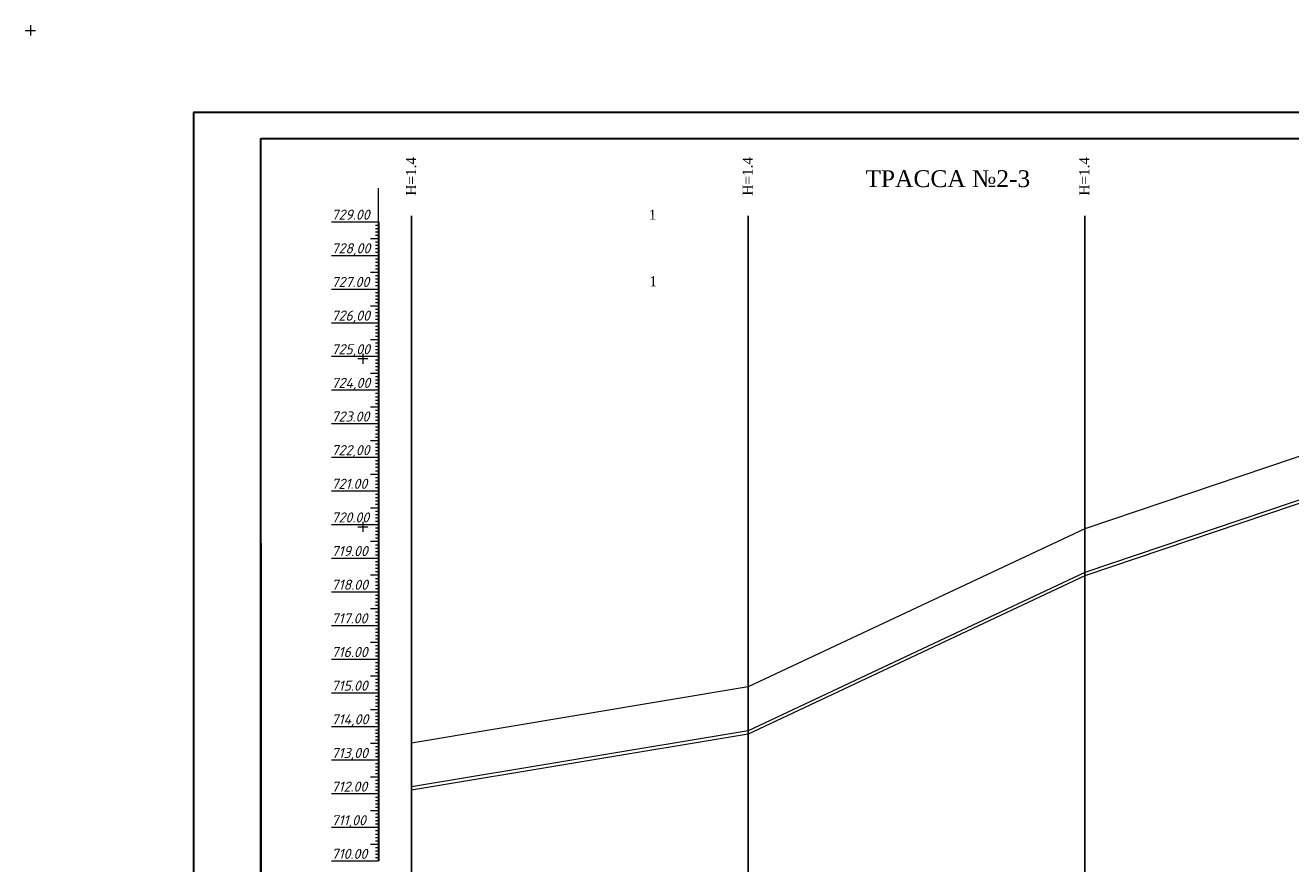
# Model space of a CAD drawing. Header units: millimetres. Extents: x 366033 to 446362, y 4247208 to 4265071.
# Tile 52 of 159: x 435326 to 435702, y 4252754 to 4253003. Entities that reach past the tile are written whole.
import ezdxf

# ---------------------------------------------------------------- set-up
doc = ezdxf.new("R2010")
doc.units = ezdxf.units.MM
doc.layers.add('(002) Рамка', color=7, linetype='Continuous')
doc.layers.add('RAMKA', color=7, linetype='Continuous')
doc.layers.add('GEODS_POINT_GRID#_B', color=7, linetype='Continuous', true_color=0x000000)
doc.layers.add('проф-всп', color=250, linetype='Continuous', lineweight=18)
doc.styles.add('ingprofi', font='isocpeui.ttf')
doc.styles.get("Standard").update_dxf_attribs({"font": 'times.ttf'})

# ---------------------------------------------------------------- blocks, each defined once
blk = doc.blocks.new('CrossCoord_m1')
at = {"layer": 'GEODS_POINT_GRID#_B', "color": 3, "lineweight": 20, "true_color": 0x00ff00, "flags": 128}
for points in [[(-3, 0), (3, 0)], [(0, 3), (0, -3)]]:
    blk.add_lwpolyline(points, dxfattribs=at)

msp = doc.modelspace()

# ---------------------------------------------------------------- linework, layer by layer
at = {"layer": '(002) Рамка', "color": 0, "lineweight": 25}
for points in [[(435441.038, 4252698.457), (435441.038, 4252946.167)], [(435541.038, 4252698.457), (435541.038, 4252946.167)], [(435641.038, 4252698.457), (435641.038, 4252946.167)]]:
    msp.add_lwpolyline(points, dxfattribs=at)
at = {"color": 0, "lineweight": 0}
for p, q in [((435431.234, 4252924.388), (435431.234, 4252954.388)), ((435431.234, 4252934.388), (435431.234, 4252943.588)), ((435431.234, 4252934.388), (435431.234, 4252942.388)), ((435431.234, 4252934.388), (435431.234, 4252939.988)), ((435431.234, 4252934.388), (435431.234, 4252938.188)), ((435431.234, 4252934.388), (435431.234, 4252935.488)), ((435431.234, 4252934.388), (435431.234, 4252934.588)), ((435431.234, 4252924.388), (435431.234, 4252933.388)), ((435431.234, 4252924.388), (435431.234, 4252929.988)), ((435431.234, 4252924.388), (435431.234, 4252927.388)), ((435431.234, 4252914.388), (435431.234, 4252921.388)), ((435431.234, 4252914.388), (435431.234, 4252920.388)), ((435431.234, 4252914.388), (435431.234, 4252920.088)), ((435431.234, 4252914.388), (435431.234, 4252915.888)), ((435431.234, 4252904.388), (435431.234, 4252913.388)), ((435431.234, 4252904.388), (435431.234, 4252908.288)), ((435431.234, 4252904.388), (435431.234, 4252906.388)), ((435431.234, 4252904.388), (435431.234, 4252905.988)), ((435431.234, 4252894.388), (435431.234, 4252903.588)), ((435431.234, 4252884.388), (435431.234, 4252893.888)), ((435431.234, 4252884.388), (435431.234, 4252890.288)), ((435431.234, 4252884.388), (435431.234, 4252887.588)), ((435431.234, 4252884.388), (435431.234, 4252886.888)), ((435741.038, 4252886.888), (435641.038, 4252853.088)), ((435741.038, 4252873.888), (435641.038, 4252840.088)), ((435741.038, 4252872.888), (435641.038, 4252839.088)), ((435431.234, 4252854.388), (435431.234, 4252855.688)), ((435431.234, 4252844.388), (435431.234, 4252853.088)), ((435641.038, 4252853.088), (435541.038, 4252806.088)), ((435431.233, 4252834.388), (435431.233, 4252843.888)), ((435641.038, 4252840.088), (435541.038, 4252793.088)), ((435641.038, 4252839.088), (435541.038, 4252792.088)), ((435431.233, 4252804.388), (435431.233, 4252806.088)), ((435541.038, 4252806.088), (435441.038, 4252789.388)), ((435431.234, 4252794.388), (435431.234, 4252803.388)), ((435541.038, 4252793.088), (435441.038, 4252776.388)), ((435431.233, 4252784.388), (435431.234, 4252789.388)), ((435541.038, 4252792.088), (435441.038, 4252775.388))]:
    msp.add_line(p, q, dxfattribs=at)
at = {"color": 0, "lineweight": 30}
msp.add_line((435431.234, 4252944.388), (435431.234, 4252754.388), dxfattribs=at)
at = {"color": 1, "lineweight": 30, "ltscale": 0.5}
msp.add_line((435396.236, 4252848.846), (435396.236, 4252561.846), dxfattribs=at)
at = {"layer": 'RAMKA', "color": 1, "lineweight": 30}
for p, q in [((435962.062, 4252976.846), (435376.236, 4252976.846)), ((435376.236, 4252976.846), (435376.236, 4252556.846)), ((435396.236, 4252561.846), (435396.236, 4252969.084)), ((435396.236, 4252969.084), (435957.062, 4252969.084))]:
    msp.add_line(p, q, dxfattribs=at)
at = {"layer": 'проф-всп', "color": 7}
for p, q in [((435417.234, 4252944.388), (435431.234, 4252944.388)), ((435430.308, 4252943.388), (435431.234, 4252943.388)), ((435428.828, 4252939.388), (435431.234, 4252939.388)), ((435430.308, 4252942.388), (435431.234, 4252942.388)), ((435430.308, 4252941.388), (435431.234, 4252941.388)), ((435430.308, 4252940.388), (435431.234, 4252940.388)), ((435430.308, 4252939.388), (435431.234, 4252939.388)), ((435430.308, 4252938.388), (435431.234, 4252938.388)), ((435430.308, 4252937.388), (435431.234, 4252937.388)), ((435430.308, 4252936.388), (435431.234, 4252936.388)), ((435417.234, 4252934.388), (435431.234, 4252934.388)), ((435430.308, 4252935.388), (435431.234, 4252935.388)), ((435430.308, 4252933.388), (435431.234, 4252933.388)), ((435430.308, 4252932.388), (435431.234, 4252932.388)), ((435428.828, 4252929.388), (435431.234, 4252929.388)), ((435430.308, 4252931.388), (435431.234, 4252931.388)), ((435430.308, 4252930.388), (435431.234, 4252930.388)), ((435430.308, 4252929.388), (435431.234, 4252929.388)), ((435430.308, 4252928.388), (435431.234, 4252928.388)), ((435417.234, 4252924.388), (435431.234, 4252924.388)), ((435430.308, 4252927.388), (435431.234, 4252927.388)), ((435430.308, 4252926.388), (435431.234, 4252926.388)), ((435430.308, 4252925.388), (435431.234, 4252925.388)), ((435430.308, 4252923.388), (435431.234, 4252923.388)), ((435430.308, 4252922.388), (435431.234, 4252922.388)), ((435430.308, 4252921.388), (435431.234, 4252921.388)), ((435428.828, 4252919.388), (435431.234, 4252919.388)), ((435430.308, 4252920.388), (435431.234, 4252920.388)), ((435430.308, 4252919.388), (435431.234, 4252919.388)), ((435430.308, 4252918.388), (435431.234, 4252918.388)), ((435430.308, 4252917.388), (435431.234, 4252917.388)), ((435417.234, 4252914.388), (435431.234, 4252914.388)), ((435430.308, 4252916.388), (435431.234, 4252916.388)), ((435430.308, 4252915.388), (435431.234, 4252915.388)), ((435430.308, 4252913.388), (435431.234, 4252913.388)), ((435428.828, 4252909.388), (435431.234, 4252909.388)), ((435430.308, 4252912.388), (435431.234, 4252912.388)), ((435430.308, 4252911.388), (435431.234, 4252911.388)), ((435430.308, 4252910.388), (435431.234, 4252910.388)), ((435430.308, 4252909.388), (435431.234, 4252909.388)), ((435430.308, 4252908.388), (435431.234, 4252908.388)), ((435430.308, 4252907.388), (435431.234, 4252907.388)), ((435430.308, 4252906.388), (435431.234, 4252906.388)), ((435417.234, 4252904.388), (435431.234, 4252904.388)), ((435430.308, 4252905.388), (435431.234, 4252905.388)), ((435430.308, 4252903.388), (435431.234, 4252903.388)), ((435430.308, 4252902.388), (435431.234, 4252902.388)), ((435428.828, 4252899.388), (435431.234, 4252899.388)), ((435430.308, 4252901.388), (435431.234, 4252901.388)), ((435430.308, 4252900.388), (435431.234, 4252900.388)), ((435430.308, 4252899.388), (435431.234, 4252899.388)), ((435430.308, 4252898.388), (435431.234, 4252898.388)), ((435417.234, 4252894.388), (435431.234, 4252894.388)), ((435430.308, 4252897.388), (435431.234, 4252897.388)), ((435430.308, 4252896.388), (435431.234, 4252896.388)), ((435430.308, 4252895.388), (435431.234, 4252895.388)), ((435430.308, 4252893.388), (435431.234, 4252893.388)), ((435430.308, 4252892.388), (435431.234, 4252892.388)), ((435430.308, 4252891.388), (435431.234, 4252891.388)), ((435428.828, 4252889.388), (435431.234, 4252889.388)), ((435430.308, 4252890.388), (435431.234, 4252890.388)), ((435430.308, 4252889.388), (435431.234, 4252889.388)), ((435430.308, 4252888.388), (435431.234, 4252888.388)), ((435430.308, 4252887.388), (435431.234, 4252887.388)), ((435417.234, 4252884.388), (435431.234, 4252884.388)), ((435430.308, 4252886.388), (435431.234, 4252886.388)), ((435430.308, 4252885.388), (435431.234, 4252885.388)), ((435430.308, 4252883.388), (435431.234, 4252883.388)), ((435428.828, 4252879.388), (435431.234, 4252879.388)), ((435430.308, 4252882.388), (435431.234, 4252882.388)), ((435430.308, 4252881.388), (435431.234, 4252881.388)), ((435430.308, 4252880.388), (435431.234, 4252880.388)), ((435430.308, 4252879.388), (435431.234, 4252879.388)), ((435430.308, 4252878.388), (435431.234, 4252878.388)), ((435430.308, 4252877.388), (435431.234, 4252877.388)), ((435430.308, 4252876.388), (435431.234, 4252876.388)), ((435417.234, 4252874.388), (435431.234, 4252874.388)), ((435430.308, 4252875.388), (435431.234, 4252875.388)), ((435430.308, 4252873.388), (435431.234, 4252873.388)), ((435430.308, 4252872.388), (435431.234, 4252872.388)), ((435428.828, 4252869.388), (435431.234, 4252869.388)), ((435430.308, 4252871.388), (435431.234, 4252871.388)), ((435430.308, 4252870.388), (435431.234, 4252870.388)), ((435430.308, 4252869.388), (435431.234, 4252869.388)), ((435430.308, 4252868.388), (435431.234, 4252868.388)), ((435417.234, 4252864.388), (435431.234, 4252864.388)), ((435430.308, 4252867.388), (435431.234, 4252867.388)), ((435430.308, 4252866.388), (435431.234, 4252866.388)), ((435430.308, 4252865.388), (435431.234, 4252865.388)), ((435430.308, 4252863.388), (435431.234, 4252863.388)), ((435430.308, 4252862.388), (435431.234, 4252862.388)), ((435430.308, 4252861.388), (435431.234, 4252861.388)), ((435430.308, 4252860.388), (435431.234, 4252860.388)), ((435428.828, 4252859.388), (435431.234, 4252859.388)), ((435430.308, 4252859.388), (435431.234, 4252859.388)), ((435430.308, 4252858.388), (435431.234, 4252858.388)), ((435430.308, 4252857.388), (435431.234, 4252857.388)), ((435417.234, 4252854.388), (435431.234, 4252854.388)), ((435430.308, 4252856.388), (435431.234, 4252856.388)), ((435430.308, 4252855.388), (435431.234, 4252855.388)), ((435430.308, 4252853.388), (435431.234, 4252853.388)), ((435428.828, 4252849.388), (435431.234, 4252849.388)), ((435430.308, 4252852.388), (435431.234, 4252852.388)), ((435430.308, 4252851.388), (435431.234, 4252851.388)), ((435430.308, 4252850.388), (435431.234, 4252850.388)), ((435430.308, 4252849.388), (435431.234, 4252849.388)), ((435430.308, 4252848.388), (435431.234, 4252848.388)), ((435430.308, 4252847.388), (435431.234, 4252847.388)), ((435430.308, 4252846.388), (435431.234, 4252846.388)), ((435430.308, 4252845.388), (435431.234, 4252845.388)), ((435417.233, 4252844.388), (435431.233, 4252844.388)), ((435430.308, 4252843.388), (435431.233, 4252843.388)), ((435430.308, 4252842.388), (435431.233, 4252842.388)), ((435428.828, 4252839.388), (435431.233, 4252839.388)), ((435430.308, 4252841.388), (435431.233, 4252841.388)), ((435430.308, 4252840.388), (435431.233, 4252840.388)), ((435430.308, 4252839.388), (435431.233, 4252839.388)), ((435430.308, 4252838.388), (435431.233, 4252838.388)), ((435417.233, 4252834.388), (435431.233, 4252834.388)), ((435430.308, 4252837.388), (435431.233, 4252837.388)), ((435430.308, 4252836.388), (435431.233, 4252836.388)), ((435430.308, 4252835.388), (435431.233, 4252835.388)), ((435430.308, 4252833.388), (435431.233, 4252833.388)), ((435430.308, 4252832.388), (435431.233, 4252832.388)), ((435430.308, 4252831.388), (435431.233, 4252831.388)), ((435430.308, 4252830.388), (435431.233, 4252830.388)), ((435428.828, 4252829.388), (435431.233, 4252829.388)), ((435430.308, 4252829.388), (435431.233, 4252829.388)), ((435430.308, 4252828.388), (435431.233, 4252828.388)), ((435430.308, 4252827.388), (435431.233, 4252827.388)), ((435417.233, 4252824.388), (435431.233, 4252824.388)), ((435430.308, 4252826.388), (435431.233, 4252826.388)), ((435430.308, 4252825.388), (435431.233, 4252825.388)), ((435430.308, 4252823.388), (435431.233, 4252823.388)), ((435428.828, 4252819.388), (435431.233, 4252819.388)), ((435430.308, 4252822.388), (435431.233, 4252822.388)), ((435430.308, 4252821.388), (435431.233, 4252821.388)), ((435430.308, 4252820.388), (435431.233, 4252820.388)), ((435430.308, 4252819.388), (435431.233, 4252819.388)), ((435430.308, 4252818.388), (435431.233, 4252818.388)), ((435430.308, 4252817.388), (435431.233, 4252817.388)), ((435430.308, 4252816.388), (435431.233, 4252816.388)), ((435430.308, 4252815.388), (435431.233, 4252815.388)), ((435417.233, 4252814.388), (435431.233, 4252814.388)), ((435430.308, 4252813.388), (435431.233, 4252813.388)), ((435430.308, 4252812.388), (435431.233, 4252812.388)), ((435428.828, 4252809.388), (435431.233, 4252809.388)), ((435430.308, 4252811.388), (435431.233, 4252811.388)), ((435430.308, 4252810.388), (435431.233, 4252810.388)), ((435430.308, 4252809.388), (435431.233, 4252809.388)), ((435430.308, 4252808.388), (435431.233, 4252808.388)), ((435417.233, 4252804.388), (435431.233, 4252804.388)), ((435430.308, 4252807.388), (435431.233, 4252807.388)), ((435430.308, 4252806.388), (435431.233, 4252806.388)), ((435430.308, 4252805.388), (435431.233, 4252805.388)), ((435430.308, 4252803.388), (435431.233, 4252803.388)), ((435430.308, 4252802.388), (435431.233, 4252802.388)), ((435430.308, 4252801.388), (435431.233, 4252801.388)), ((435430.308, 4252800.388), (435431.233, 4252800.388)), ((435428.828, 4252799.388), (435431.233, 4252799.388)), ((435430.308, 4252799.388), (435431.233, 4252799.388)), ((435430.308, 4252798.388), (435431.233, 4252798.388)), ((435430.308, 4252797.388), (435431.233, 4252797.388)), ((435417.233, 4252794.388), (435431.233, 4252794.388)), ((435430.308, 4252796.388), (435431.233, 4252796.388)), ((435430.308, 4252795.388), (435431.233, 4252795.388)), ((435430.308, 4252793.388), (435431.233, 4252793.388)), ((435428.828, 4252789.388), (435431.233, 4252789.388)), ((435430.308, 4252792.388), (435431.233, 4252792.388)), ((435430.308, 4252791.388), (435431.233, 4252791.388)), ((435430.308, 4252790.388), (435431.233, 4252790.388)), ((435430.308, 4252789.388), (435431.233, 4252789.388)), ((435430.308, 4252788.388), (435431.233, 4252788.388)), ((435430.308, 4252787.388), (435431.233, 4252787.388)), ((435430.308, 4252786.388), (435431.233, 4252786.388)), ((435430.308, 4252785.388), (435431.233, 4252785.388)), ((435417.233, 4252784.388), (435431.233, 4252784.388)), ((435430.308, 4252783.388), (435431.233, 4252783.388)), ((435430.308, 4252782.388), (435431.233, 4252782.388)), ((435428.828, 4252779.388), (435431.233, 4252779.388)), ((435430.308, 4252781.388), (435431.233, 4252781.388)), ((435430.308, 4252780.388), (435431.233, 4252780.388)), ((435430.308, 4252779.388), (435431.233, 4252779.388)), ((435430.308, 4252778.388), (435431.233, 4252778.388)), ((435417.233, 4252774.388), (435431.233, 4252774.388)), ((435430.308, 4252777.388), (435431.233, 4252777.388)), ((435430.308, 4252776.388), (435431.233, 4252776.388)), ((435430.308, 4252775.388), (435431.233, 4252775.388)), ((435430.308, 4252773.388), (435431.233, 4252773.388)), ((435430.308, 4252772.388), (435431.233, 4252772.388)), ((435430.308, 4252771.388), (435431.233, 4252771.388)), ((435430.308, 4252770.388), (435431.233, 4252770.388)), ((435428.828, 4252769.388), (435431.233, 4252769.388)), ((435430.308, 4252769.388), (435431.233, 4252769.388)), ((435430.308, 4252768.388), (435431.233, 4252768.388)), ((435430.308, 4252767.388), (435431.233, 4252767.388)), ((435430.308, 4252766.388), (435431.233, 4252766.388)), ((435417.233, 4252764.388), (435431.233, 4252764.388)), ((435430.308, 4252765.388), (435431.233, 4252765.388)), ((435430.308, 4252763.388), (435431.233, 4252763.388)), ((435428.828, 4252759.388), (435431.233, 4252759.388)), ((435430.308, 4252762.388), (435431.233, 4252762.388)), ((435430.308, 4252761.388), (435431.233, 4252761.388)), ((435430.308, 4252760.388), (435431.233, 4252760.388)), ((435430.308, 4252759.388), (435431.233, 4252759.388)), ((435430.308, 4252758.388), (435431.233, 4252758.388)), ((435430.308, 4252757.388), (435431.233, 4252757.388)), ((435430.308, 4252756.388), (435431.233, 4252756.388)), ((435430.308, 4252755.388), (435431.233, 4252755.388)), ((435417.233, 4252754.388), (435431.233, 4252754.388))]:
    msp.add_line(p, q, dxfattribs=at)
at = {"layer": 'проф-всп', "color": 0}
for p, q in [((435417.233, 4252814.388), (435431.233, 4252814.388)), ((435417.233, 4252794.388), (435431.233, 4252794.388)), ((435417.233, 4252774.388), (435431.233, 4252774.388)), ((435417.233, 4252754.388), (435431.233, 4252754.388))]:
    msp.add_line(p, q, dxfattribs=at)

# ---------------------------------------------------------------- block references
at = {"layer": 'GEODS_POINT_GRID#_B', "color": 3, "true_color": 0x00ff00, "xscale": 0.5, "yscale": 0.5, "zscale": 0.5}
for p in [(435327.792, 4253001.285, -0.031), (435426.569, 4252903.697), (435426.569, 4252853.697)]:
    msp.add_blockref('CrossCoord_m1', p, dxfattribs=at)

# ---------------------------------------------------------------- texts
at = {"color": 5, "char_height": 3, "width": 11.11185, "attachment_point": 2, "rotation": 89.99547}
for insert in [(435439.376, 4252957.893), (435539.376, 4252957.893), (435639.376, 4252957.893)]:
    msp.add_mtext('{\\C0;H=1.4}', dxfattribs=dict(at, insert=insert))
at = {"insert": (435600.346, 4252959.696, 0.031), "char_height": 5, "width": 47.71521, "attachment_point": 2}
msp.add_mtext('{\\fSylfaen|b0|i0|c204|p18;ТРАССА №2-3   }', dxfattribs=at)
at = {"ltscale": 0.5, "char_height": 3, "width": 13.54707, "attachment_point": 3, "rotation": 0.5978}
for insert in [(435513.762, 4252947.973, -249.417), (435513.908, 4252928.197, -249.417)]:
    msp.add_mtext('{\\fSylfaen|b0|i0|c0|p18;1}', dxfattribs=dict(at, insert=insert))
at = {"layer": 'проф-всп', "color": 7, "style": 'ingprofi'}
for s, p in [('729.00', (435417.234, 4252944.988)), ('728,00', (435417.234, 4252934.988)), ('727.00', (435417.234, 4252924.988)), ('726,00', (435417.234, 4252914.988)), ('725,00', (435417.234, 4252904.988)), ('724,00', (435417.234, 4252894.988)), ('723.00', (435417.234, 4252884.988)), ('722,00', (435417.234, 4252874.988)), ('721.00', (435417.234, 4252864.988)), ('720.00', (435417.234, 4252854.988)), ('719.00', (435417.234, 4252844.988)), ('718.00', (435417.234, 4252834.988)), ('717.00', (435417.234, 4252824.988)), ('716.00', (435417.234, 4252814.988)), ('715.00', (435417.234, 4252804.988)), ('714,00', (435417.234, 4252794.988)), ('713,00', (435417.234, 4252784.988)), ('712.00', (435417.234, 4252774.988)), ('711,00', (435417.234, 4252764.988)), ('710.00', (435417.234, 4252754.988))]:
    msp.add_text(s, height=3, dxfattribs=at).set_placement(p)

doc.saveas('drawing.dxf')
